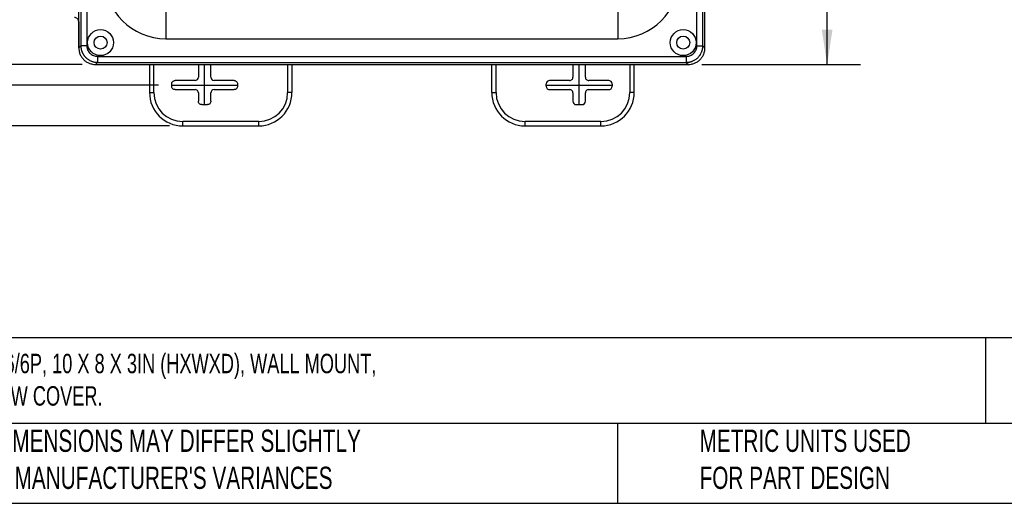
# Model space of a CAD drawing. Header units: inches. Extents: x 1 to 43, y 1 to 33.
# Tile 2 of 20: x 10 to 24.8, y 1 to 8.3. Entities that reach past the tile are written whole.
import ezdxf

# ---------------------------------------------------------------- set-up
doc = ezdxf.new("R2010")
doc.units = ezdxf.units.IN
doc.header["$LTSCALE"] = 4
doc.header["$MEASUREMENT"] = 0
doc.linetypes.add('CENTERX2', pattern=[0.8, 0.5, -0.1, 0.1, -0.1])
doc.layers.add('CENTER', color=40, linetype='CENTERX2')
doc.layers.add('DIMENSIONS', color=140, linetype='Continuous', lineweight=25)
doc.layers.add('TEXT', color=140, linetype='Continuous', lineweight=25)
doc.styles.add('SLDTEXTSTYLE0', font='TXT', dxfattribs={"width": 0.7})
doc.dimstyles.new('SLDDIMSTYLE0', dxfattribs={"dimtxt": 0.339844, "dimasz": 0.52, "dimexe": 0, "dimexo": 0.0625, "dimgap": 0.084961, "dimtad": 0, "dimtih": 1, "dimtoh": 1, "dimrnd": 1e-09, "dimzin": 12, "dimdsep": 46, "dimtxsty": 'SLDTEXTSTYLE0', "dimsah": 1, "dimcen": 0.09, "dimadec": 0, "dimazin": 3, "dimtfac": 1, "dimtofl": 0, "dimtmove": 0, "dimatfit": 3, "dimfxl": 0, "dimfrac": 2, "dimtolj": 1, "dimtzin": 12, "dimarcsym": 0})
doc.dimstyles.new('SLDDIMSTYLE2', dxfattribs={"dimtxt": 0.339844, "dimasz": 0.52, "dimexe": 0, "dimexo": 0.0625, "dimgap": 0.084961, "dimtad": 0, "dimtih": 1, "dimtoh": 1, "dimrnd": 1e-09, "dimzin": 4, "dimdsep": 46, "dimtxsty": 'SLDTEXTSTYLE0', "dimsah": 1, "dimcen": 0.09, "dimadec": 0, "dimazin": 1, "dimtfac": 1, "dimtofl": 0, "dimtmove": 0, "dimatfit": 3, "dimfxl": 0, "dimfrac": 2, "dimtolj": 1, "dimtzin": 12, "dimarcsym": 0})

# ---------------------------------------------------------------- blocks, each defined once
blk = doc.blocks.new('_D_4')
at = {"layer": 'DIMENSIONS'}
for p, q in [((12.106, 19.302), (6.295, 19.302)), ((6.795, 19.302), (6.795, 14.294)), ((6.149, 13.678), (6.035, 13.678)), ((6.035, 13.678), (6.035, 13.138)), ((7.442, 13.678), (7.556, 13.678)), ((7.556, 13.678), (7.556, 13.138)), ((6.035, 13.138), (6.149, 13.138)), ((6.795, 7.277), (6.795, 13.062)), ((7.556, 13.138), (7.442, 13.138)), ((12.106, 7.277), (6.295, 7.277))]:
    blk.add_line(p, q, dxfattribs=at)
for points in [[(6.795, 19.302), (6.715, 18.782), (6.875, 18.782)], [(6.795, 7.277), (6.875, 7.797), (6.715, 7.797)]]:
    blk.add_solid(points, dxfattribs=at)
at = {"layer": 'DIMENSIONS', "char_height": 0.3333, "attachment_point": 1, "style": 'SLDTEXTSTYLE0'}
for s, insert in [('12.03', (6.149, 14.184)), ('305.4', (6.149, 13.567))]:
    blk.add_mtext(s, dxfattribs=dict(at, insert=insert))
blk = doc.blocks.new('_D_6')
at = {"layer": 'DIMENSIONS'}
for p, q in [((10.959, 18.991), (8.185, 18.991)), ((8.685, 18.991), (8.685, 14.294)), ((8.039, 13.678), (7.925, 13.678)), ((7.925, 13.678), (7.925, 13.138)), ((9.332, 13.678), (9.446, 13.678)), ((9.446, 13.678), (9.446, 13.138)), ((7.925, 13.138), (8.039, 13.138)), ((8.685, 7.587), (8.685, 13.062)), ((9.446, 13.138), (9.332, 13.138)), ((10.959, 7.587), (8.185, 7.587))]:
    blk.add_line(p, q, dxfattribs=at)
for points in [[(8.685, 18.991), (8.605, 18.471), (8.765, 18.471)], [(8.685, 7.587), (8.765, 8.107), (8.605, 8.107)]]:
    blk.add_solid(points, dxfattribs=at)
at = {"layer": 'DIMENSIONS', "char_height": 0.3333, "attachment_point": 1, "style": 'SLDTEXTSTYLE0'}
for s, insert in [('11.40', (8.039, 14.184)), ('289.7', (8.039, 13.567))]:
    blk.add_mtext(s, dxfattribs=dict(at, insert=insert))
blk = doc.blocks.new('_D_7')
at = {"layer": 'DIMENSIONS'}
for p, q in [((12.272, 19.914), (4.406, 19.914)), ((4.906, 19.914), (4.906, 14.294)), ((4.259, 13.678), (4.145, 13.678)), ((4.145, 13.678), (4.145, 13.138)), ((5.552, 13.678), (5.666, 13.678)), ((5.666, 13.678), (5.666, 13.138)), ((4.145, 13.138), (4.259, 13.138)), ((4.906, 6.664), (4.906, 13.062)), ((5.666, 13.138), (5.552, 13.138)), ((12.272, 6.664), (4.406, 6.664))]:
    blk.add_line(p, q, dxfattribs=at)
for points in [[(4.906, 19.914), (4.826, 19.394), (4.986, 19.394)], [(4.906, 6.664), (4.986, 7.184), (4.826, 7.184)]]:
    blk.add_solid(points, dxfattribs=at)
at = {"layer": 'DIMENSIONS', "char_height": 0.3333, "attachment_point": 1, "style": 'SLDTEXTSTYLE0'}
for s, insert in [('13.25', (4.259, 14.184)), ('336.6', (4.259, 13.567))]:
    blk.add_mtext(s, dxfattribs=dict(at, insert=insert))
blk = doc.blocks.new('_D_8')
at = {"layer": 'DIMENSIONS'}
for p, q in [((21.047, 13.289), (22.649, 13.289)), ((22.149, 13.289), (22.149, 11.666)), ((21.503, 11.05), (21.389, 11.05)), ((21.389, 11.05), (21.389, 10.51)), ((22.796, 11.05), (22.91, 11.05)), ((22.91, 11.05), (22.91, 10.51)), ((21.389, 10.51), (21.503, 10.51)), ((22.91, 10.51), (22.796, 10.51)), ((22.149, 7.587), (22.149, 10.434)), ((20.265, 7.587), (22.649, 7.587))]:
    blk.add_line(p, q, dxfattribs=at)
for points in [[(22.149, 13.289), (22.069, 12.769), (22.229, 12.769)], [(22.149, 7.587), (22.229, 8.107), (22.069, 8.107)]]:
    blk.add_solid(points, dxfattribs=at)
at = {"layer": 'DIMENSIONS', "char_height": 0.3333, "attachment_point": 1, "style": 'SLDTEXTSTYLE0'}
for s, insert in [('5.70', (21.644, 11.556)), ('144.8', (21.503, 10.94))]:
    blk.add_mtext(s, dxfattribs=dict(at, insert=insert))

msp = doc.modelspace()

# ---------------------------------------------------------------- linework, layer by layer
for p, q in [((10.941, 18.711), (10.941, 7.867)), ((11.031, 18.711), (11.031, 7.867)), ((20.193, 7.867), (20.193, 18.711)), ((20.283, 7.867), (20.283, 10.394)), ((20.314, 7.836), (20.314, 10.393)), ((20.314, 7.836), (20.314, 10.393)), ((10.91, 7.836), (10.91, 8.789)), ((12.217, 8.64), (12.217, 7.972)), ((19.006, 8.64), (19.006, 7.972)), ((10.909, 8.227), (10.909, 7.836)), ((10.941, 7.867), (10.91, 7.836)), ((12.217, 7.972), (19.006, 7.972)), ((20.283, 7.867), (20.314, 7.836)), ((11.19, 7.708), (20.034, 7.708)), ((11.158, 7.587), (20.065, 7.587)), ((11.19, 7.618), (11.159, 7.587)), ((11.159, 7.587), (20.065, 7.587)), ((11.19, 7.618), (20.034, 7.618)), ((11.972, 7.587), (11.972, 7.164)), ((12.037, 7.164), (12.037, 7.587)), ((12.706, 7.587), (12.706, 7.395)), ((12.893, 7.395), (12.893, 7.587)), ((14.047, 7.587), (14.047, 7.164)), ((14.112, 7.587), (14.112, 7.164)), ((17.112, 7.164), (17.112, 7.587)), ((17.177, 7.164), (17.177, 7.587)), ((18.331, 7.587), (18.331, 7.395)), ((18.518, 7.395), (18.518, 7.587)), ((19.187, 7.587), (19.187, 7.164)), ((19.252, 7.164), (19.252, 7.587)), ((20.034, 7.618), (20.065, 7.587)), ((12.306, 7.258), (12.306, 7.295)), ((12.656, 7.345), (12.356, 7.345)), ((13.243, 7.345), (12.943, 7.345)), ((13.293, 7.295), (13.293, 7.258)), ((17.931, 7.258), (17.931, 7.295)), ((18.281, 7.345), (17.981, 7.345)), ((18.868, 7.345), (18.568, 7.345)), ((18.918, 7.295), (18.918, 7.258)), ((11.972, 7.164), (12.037, 7.164)), ((12.356, 7.208), (12.656, 7.208)), ((12.706, 7.158), (12.706, 7.033)), ((12.893, 7.033), (12.893, 7.158)), ((12.943, 7.208), (13.243, 7.208)), ((14.112, 7.164), (14.047, 7.164)), ((17.112, 7.164), (17.177, 7.164)), ((17.981, 7.208), (18.281, 7.208)), ((18.331, 7.158), (18.331, 7.033)), ((18.518, 7.033), (18.518, 7.158)), ((18.568, 7.208), (18.868, 7.208)), ((19.252, 7.164), (19.187, 7.164)), ((12.756, 6.983), (12.843, 6.983)), ((18.381, 6.983), (18.468, 6.983)), ((13.612, 6.729), (12.472, 6.729)), ((12.472, 6.664), (12.472, 6.729)), ((12.472, 6.664), (13.612, 6.664)), ((13.612, 6.664), (13.612, 6.729)), ((18.752, 6.729), (17.612, 6.729)), ((17.612, 6.664), (17.612, 6.729)), ((17.612, 6.664), (18.752, 6.664)), ((18.752, 6.664), (18.752, 6.729))]:
    msp.add_line(p, q)
for centre, radius in [((11.237, 7.914), 0.195), ((11.237, 7.914), 0.0975), ((19.987, 7.914), 0.195), ((19.987, 7.914), 0.0975)]:
    msp.add_circle(centre, radius)
for centre, radius, start, end in [((12.217, 8.895), 0.923, 180, 270), ((19.006, 8.895), 0.923, 270, 0), ((12.472, 7.164), 0.5, 180, 270), ((12.472, 7.164), 0.435, 180, 270), ((13.612, 7.164), 0.435, 270, 0), ((13.612, 7.164), 0.5, 270, 0), ((17.612, 7.164), 0.5, 180, 270), ((17.612, 7.164), 0.435, 180, 270), ((18.752, 7.164), 0.435, 270, 0), ((18.752, 7.164), 0.5, 270, 0)]:
    msp.add_arc(centre, radius, start, end)
for points, knots in [([(10.909, 8.227), (10.909, 8.234), (10.908, 8.243), (10.902, 8.259), (10.897, 8.266), (10.884, 8.279), (10.876, 8.284), (10.86, 8.29), (10.852, 8.292), (10.844, 8.292)], [0, 0, 0, 0, 0.25, 0.25, 0.5, 0.5, 0.75, 0.75, 1, 1, 1, 1]), ([(11.031, 7.867), (11.02, 7.867), (11.01, 7.867), (10.988, 7.867), (10.978, 7.867), (10.961, 7.867), (10.954, 7.867), (10.944, 7.867), (10.942, 7.867), (10.941, 7.867)], [0, 0, 0, 0, 0.25, 0.25, 0.5, 0.5, 0.75, 0.75, 1, 1, 1, 1]), ([(10.941, 7.867), (10.941, 7.864), (10.941, 7.857), (10.942, 7.847), (10.943, 7.837), (10.944, 7.827), (10.946, 7.817), (10.948, 7.807), (10.951, 7.797), (10.954, 7.788), (10.957, 7.779), (10.961, 7.77), (10.965, 7.761), (10.969, 7.752), (10.974, 7.744), (10.979, 7.735), (10.984, 7.727), (10.99, 7.72), (10.995, 7.712), (11.001, 7.705), (11.008, 7.698), (11.016, 7.689), (11.026, 7.679), (11.04, 7.669), (11.054, 7.659), (11.069, 7.65), (11.084, 7.642), (11.101, 7.635), (11.118, 7.629), (11.135, 7.624), (11.153, 7.621), (11.171, 7.619), (11.184, 7.618), (11.19, 7.618)], [0, 0, 0, 0, 0.0262726, 0.0524219, 0.0784426, 0.1043304, 0.1300828, 0.1557003, 0.1811837, 0.2065333, 0.2317496, 0.2568331, 0.2817845, 0.3066052, 0.331296, 0.3558566, 0.3802863, 0.4045841, 0.4287493, 0.4527809, 0.4766785, 0.5004421, 0.5436837, 0.587365, 0.6314824, 0.6760304, 0.7210053, 0.7664112, 0.8122536, 0.8585352, 0.9052593, 0.9524226, 1, 1, 1, 1]), ([(11.031, 7.867), (11.031, 7.857), (11.032, 7.841), (11.036, 7.826), (11.039, 7.816), (11.041, 7.811), (11.051, 7.787), (11.062, 7.769), (11.084, 7.747), (11.093, 7.74), (11.11, 7.729), (11.119, 7.724), (11.148, 7.712), (11.169, 7.708), (11.19, 7.708)], [0, 0, 0, 0, 0.125, 0.1875, 0.1875, 0.25, 0.25, 0.5, 0.5, 0.625, 0.625, 0.75, 0.75, 1, 1, 1, 1]), ([(20.034, 7.708), (20.044, 7.708), (20.06, 7.709), (20.075, 7.713), (20.085, 7.716), (20.09, 7.718), (20.114, 7.728), (20.132, 7.74), (20.154, 7.762), (20.16, 7.77), (20.172, 7.787), (20.177, 7.796), (20.189, 7.826), (20.193, 7.846), (20.193, 7.867)], [0, 0, 0, 0, 0.125, 0.1875, 0.1875, 0.25, 0.25, 0.5, 0.5, 0.625, 0.625, 0.75, 0.75, 1, 1, 1, 1]), ([(20.034, 7.618), (20.037, 7.618), (20.043, 7.618), (20.053, 7.619), (20.062, 7.62), (20.072, 7.621), (20.081, 7.623), (20.09, 7.625), (20.098, 7.627), (20.107, 7.629), (20.115, 7.632), (20.123, 7.635), (20.143, 7.643), (20.174, 7.66), (20.211, 7.69), (20.241, 7.727), (20.259, 7.76), (20.269, 7.784), (20.273, 7.8), (20.277, 7.816), (20.28, 7.832), (20.282, 7.85), (20.283, 7.861), (20.283, 7.867)], [0, 0, 0, 0, 0.024907, 0.04951, 0.073802, 0.09778, 0.121442, 0.144786, 0.167813, 0.190524, 0.212919, 0.234997, 0.256761, 0.377164, 0.499612, 0.622198, 0.742886, 0.78308, 0.824338, 0.866659, 0.910049, 0.954502, 1, 1, 1, 1]), ([(20.193, 7.867), (20.204, 7.867), (20.215, 7.867), (20.236, 7.867), (20.246, 7.867), (20.262, 7.867), (20.269, 7.867), (20.279, 7.867), (20.282, 7.867), (20.283, 7.867)], [0, 0, 0, 0, 0.25, 0.25, 0.5, 0.5, 0.75, 0.75, 1, 1, 1, 1]), ([(10.91, 7.836), (10.91, 7.821), (10.911, 7.806), (10.917, 7.775), (10.921, 7.759), (10.933, 7.729), (10.941, 7.714), (10.959, 7.685), (10.97, 7.672), (10.995, 7.648), (11.008, 7.637), (11.036, 7.618), (11.051, 7.61), (11.082, 7.598), (11.098, 7.594), (11.129, 7.588), (11.144, 7.587), (11.159, 7.587)], [0, 0, 0, 0, 0.125, 0.125, 0.25, 0.25, 0.375, 0.375, 0.5, 0.5, 0.625, 0.625, 0.75, 0.75, 0.875, 0.875, 1, 1, 1, 1]), ([(11.19, 7.708), (11.19, 7.697), (11.19, 7.686), (11.19, 7.665), (11.19, 7.655), (11.19, 7.639), (11.19, 7.632), (11.19, 7.622), (11.19, 7.619), (11.19, 7.618)], [0, 0, 0, 0, 0.25, 0.25, 0.5, 0.5, 0.75, 0.75, 1, 1, 1, 1]), ([(20.034, 7.708), (20.034, 7.698), (20.034, 7.687), (20.034, 7.666), (20.034, 7.656), (20.034, 7.638), (20.034, 7.631), (20.034, 7.622), (20.034, 7.619), (20.034, 7.618)], [0, 0, 0, 0, 0.25, 0.25, 0.5, 0.5, 0.75, 0.75, 1, 1, 1, 1]), ([(20.065, 7.587), (20.08, 7.587), (20.095, 7.588), (20.126, 7.594), (20.142, 7.598), (20.172, 7.61), (20.187, 7.618), (20.216, 7.637), (20.229, 7.648), (20.253, 7.672), (20.264, 7.685), (20.283, 7.714), (20.291, 7.729), (20.303, 7.759), (20.307, 7.775), (20.313, 7.806), (20.314, 7.821), (20.314, 7.836)], [0, 0, 0, 0, 0.125, 0.125, 0.25, 0.25, 0.375, 0.375, 0.5, 0.5, 0.625, 0.625, 0.75, 0.75, 0.875, 0.875, 1, 1, 1, 1]), ([(18.281, 7.345), (18.287, 7.345), (18.294, 7.346), (18.306, 7.351), (18.312, 7.355), (18.321, 7.364), (18.325, 7.37), (18.33, 7.382), (18.331, 7.389), (18.331, 7.395)], [0, 0, 0, 0, 0.25, 0.25, 0.5, 0.5, 0.75, 0.75, 1, 1, 1, 1]), ([(18.518, 7.395), (18.518, 7.389), (18.519, 7.382), (18.524, 7.37), (18.528, 7.364), (18.537, 7.355), (18.543, 7.351), (18.555, 7.346), (18.561, 7.345), (18.568, 7.345)], [0, 0, 0, 0, 0.25, 0.25, 0.5, 0.5, 0.75, 0.75, 1, 1, 1, 1]), ([(12.306, 7.295), (12.306, 7.302), (12.307, 7.308), (12.312, 7.32), (12.316, 7.326), (12.325, 7.335), (12.331, 7.339), (12.343, 7.344), (12.349, 7.345), (12.356, 7.345)], [0, 0, 0, 0, 0.25, 0.25, 0.5, 0.5, 0.75, 0.75, 1, 1, 1, 1]), ([(12.356, 7.208), (12.349, 7.208), (12.343, 7.209), (12.331, 7.214), (12.325, 7.218), (12.316, 7.227), (12.312, 7.233), (12.307, 7.245), (12.306, 7.252), (12.306, 7.258)], [0, 0, 0, 0, 0.25, 0.25, 0.5, 0.5, 0.75, 0.75, 1, 1, 1, 1]), ([(13.243, 7.345), (13.249, 7.345), (13.256, 7.344), (13.268, 7.339), (13.273, 7.335), (13.283, 7.326), (13.286, 7.32), (13.291, 7.308), (13.293, 7.302), (13.293, 7.295)], [0, 0, 0, 0, 0.25, 0.25, 0.5, 0.5, 0.75, 0.75, 1, 1, 1, 1]), ([(13.293, 7.258), (13.293, 7.252), (13.291, 7.245), (13.286, 7.233), (13.283, 7.227), (13.273, 7.218), (13.268, 7.214), (13.256, 7.209), (13.249, 7.208), (13.243, 7.208)], [0, 0, 0, 0, 0.25, 0.25, 0.5, 0.5, 0.75, 0.75, 1, 1, 1, 1]), ([(18.331, 7.158), (18.331, 7.165), (18.33, 7.171), (18.325, 7.183), (18.321, 7.189), (18.312, 7.198), (18.306, 7.202), (18.294, 7.207), (18.287, 7.208), (18.281, 7.208)], [0, 0, 0, 0, 0.25, 0.25, 0.5, 0.5, 0.75, 0.75, 1, 1, 1, 1]), ([(18.568, 7.208), (18.561, 7.208), (18.555, 7.207), (18.543, 7.202), (18.537, 7.198), (18.528, 7.189), (18.524, 7.183), (18.519, 7.171), (18.518, 7.165), (18.518, 7.158)], [0, 0, 0, 0, 0.25, 0.25, 0.5, 0.5, 0.75, 0.75, 1, 1, 1, 1]), ([(12.756, 6.983), (12.749, 6.983), (12.743, 6.984), (12.731, 6.989), (12.725, 6.993), (12.716, 7.002), (12.712, 7.008), (12.707, 7.02), (12.706, 7.027), (12.706, 7.033)], [0, 0, 0, 0, 0.25, 0.25, 0.5, 0.5, 0.75, 0.75, 1, 1, 1, 1]), ([(12.893, 7.033), (12.893, 7.027), (12.891, 7.02), (12.886, 7.008), (12.883, 7.002), (12.873, 6.993), (12.868, 6.989), (12.856, 6.984), (12.849, 6.983), (12.843, 6.983)], [0, 0, 0, 0, 0.25, 0.25, 0.5, 0.5, 0.75, 0.75, 1, 1, 1, 1])]:
    msp.add_open_spline(points, degree=3, knots=knots)
for points in [[(12.656, 7.345), (12.669, 7.345), (12.695, 7.356), (12.706, 7.382), (12.706, 7.395)], [(12.893, 7.395), (12.893, 7.382), (12.904, 7.356), (12.93, 7.345), (12.943, 7.345)], [(17.981, 7.345), (17.968, 7.345), (17.942, 7.334), (17.931, 7.308), (17.931, 7.295)], [(17.931, 7.258), (17.931, 7.245), (17.942, 7.219), (17.968, 7.208), (17.981, 7.208)], [(18.918, 7.295), (18.918, 7.308), (18.907, 7.334), (18.881, 7.345), (18.868, 7.345)], [(18.868, 7.208), (18.881, 7.208), (18.907, 7.219), (18.918, 7.245), (18.918, 7.258)], [(12.706, 7.158), (12.706, 7.171), (12.695, 7.197), (12.669, 7.208), (12.656, 7.208)], [(12.943, 7.208), (12.93, 7.208), (12.904, 7.197), (12.893, 7.171), (12.893, 7.158)], [(18.331, 7.033), (18.331, 7.02), (18.342, 6.994), (18.368, 6.983), (18.381, 6.983)], [(18.468, 6.983), (18.481, 6.983), (18.507, 6.994), (18.518, 7.02), (18.518, 7.033)]]:
    msp.add_open_spline(points, degree=3)
at = {"layer": 'CENTER'}
for p, q in [((12.799, 6.983), (12.799, 7.587)), ((18.424, 6.983), (18.424, 7.587)), ((12.306, 7.277), (13.293, 7.277)), ((17.931, 7.277), (18.918, 7.277))]:
    msp.add_line(p, q, dxfattribs=at)
at = {"layer": 'TEXT'}
for p, q in [((43, 3.484), (1, 3.484)), ((24.529, 3.484), (24.529, 2.2)), ((43, 2.2), (1, 2.2)), ((18.999, 2.2), (18.999, 1)), ((1, 1), (43, 1))]:
    msp.add_line(p, q, dxfattribs=at)

# ---------------------------------------------------------------- texts
at = {"layer": 'TEXT', "attachment_point": 1, "style": 'SLDTEXTSTYLE0'}
for s, insert, char_height in [('ATTABOX HEARTLAND SERIES ENCLOSURE, NEMA 1/3R/4/4X/12/6/6P, 10 X 8 X 3IN (HXWXD), WALL MOUNT, ^JPOLYCARBONATE, PANTONE 7541 C LIGHT GRAY, HINGED SCREW COVER.', (1.254, 3.244), 0.291667), ("PART DIMENSIONS MAY DIFFER SLIGHTLY ^JDUE TO MANUFACTURER'S VARIANCES", (8.68, 2.105), 0.33333), ('METRIC UNITS USED ^JFOR PART DESIGN', (20.233, 2.105), 0.33333)]:
    msp.add_mtext(s, dxfattribs=dict(at, insert=insert, char_height=char_height))

# ---------------------------------------------------------------- dimensions: what is measured, and where the dimension line sits
at = {"layer": 'DIMENSIONS'}
for base, p1, p2, dimstyle, picture, middle in [((4.906, 6.664), (12.472, 19.914), (12.472, 6.664), 'SLDDIMSTYLE0', '_D_7', (4.906, 13.678)), ((6.7954932, 7.2766312), (12.3058514, 19.3016313), (12.3058514, 7.2766312), 'SLDDIMSTYLE0', '_D_4', (6.7954932, 13.6778023)), ((8.685, 7.587), (11.159, 18.991), (11.159, 7.587), 'SLDDIMSTYLE2', '_D_6', (8.685, 13.678)), ((22.149, 13.289), (20.065, 7.587), (20.847, 13.289), 'SLDDIMSTYLE2', '_D_8', (22.149, 11.05))]:
    dim = msp.add_linear_dim(base=base, p1=p1, p2=p2, angle=90, dimstyle=dimstyle, dxfattribs=at)
    dim.commit()
    dim.dimension.update_dxf_attribs({"geometry": picture, "text_midpoint": middle, "dimtype": 160})

doc.saveas('drawing.dxf')
